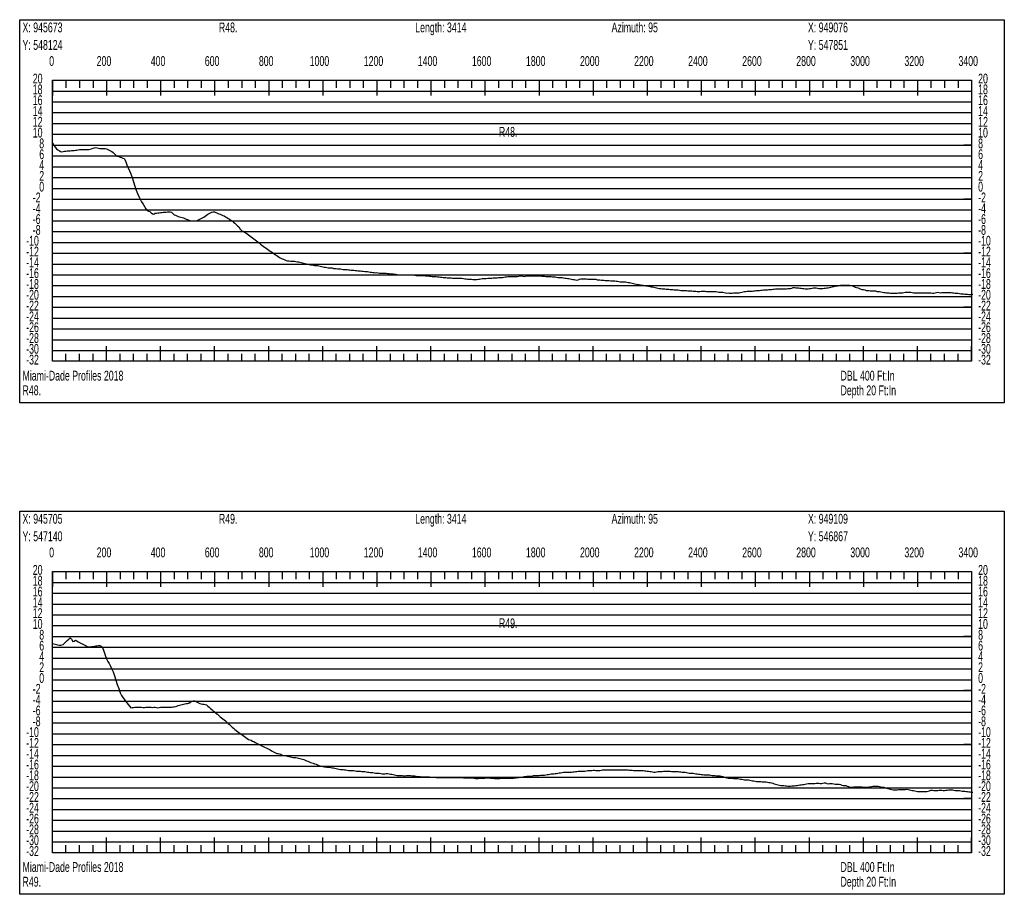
# Model space of a CAD drawing. Header units: feet. Extents: x 1 to 30, y -268 to -1.
# Tile 53 of 94: x 1 to 10, y -118 to -110. Entities that reach past the tile are written whole.
import ezdxf

# ---------------------------------------------------------------- set-up
doc = ezdxf.new("R2010")
doc.units = ezdxf.units.FT
doc.header["$MEASUREMENT"] = 0
doc.layers.add('LABELS', color=7, linetype='Continuous')
doc.layers.add('XSECTION', color=7, linetype='Continuous')

msp = doc.modelspace()

# ---------------------------------------------------------------- linework, layer by layer
at = {"layer": 'XSECTION', "color": 0, "linetype": 'Continuous'}
for points in [[(1, -110.08), (10.106, -110.08), (10.106, -113.625), (1, -113.625), (1, -110.08)], [(1.303, -110.64), (9.803, -110.64), (9.803, -113.24), (1.303, -113.24), (1.303, -110.64)], [(1.303, -110.64), (1.303, -110.781)], [(1.303, -110.64), (1.303, -110.781)], [(1.303, -110.64), (1.303, -110.71)], [(1.303, -110.64), (1.303, -110.71)], [(1.428, -110.64), (1.428, -110.71)], [(1.553, -110.64), (1.553, -110.71)], [(1.678, -110.64), (1.678, -110.71)], [(1.803, -110.64), (1.803, -110.781)], [(1.803, -110.64), (1.803, -110.71)], [(1.928, -110.64), (1.928, -110.71)], [(2.053, -110.64), (2.053, -110.71)], [(2.178, -110.64), (2.178, -110.71)], [(2.303, -110.64), (2.303, -110.781)], [(2.303, -110.64), (2.303, -110.71)], [(2.428, -110.64), (2.428, -110.71)], [(2.553, -110.64), (2.553, -110.71)], [(2.678, -110.64), (2.678, -110.71)], [(2.803, -110.64), (2.803, -110.781)], [(2.803, -110.64), (2.803, -110.71)], [(2.928, -110.64), (2.928, -110.71)], [(3.053, -110.64), (3.053, -110.71)], [(3.178, -110.64), (3.178, -110.71)], [(3.303, -110.64), (3.303, -110.781)], [(3.303, -110.64), (3.303, -110.71)], [(3.428, -110.64), (3.428, -110.71)], [(3.553, -110.64), (3.553, -110.71)], [(3.678, -110.64), (3.678, -110.71)], [(3.803, -110.64), (3.803, -110.781)], [(3.803, -110.64), (3.803, -110.71)], [(3.928, -110.64), (3.928, -110.71)], [(4.053, -110.64), (4.053, -110.71)], [(4.178, -110.64), (4.178, -110.71)], [(4.303, -110.64), (4.303, -110.781)], [(4.303, -110.64), (4.303, -110.71)], [(4.428, -110.64), (4.428, -110.71)], [(4.553, -110.64), (4.553, -110.71)], [(4.678, -110.64), (4.678, -110.71)], [(4.803, -110.64), (4.803, -110.781)], [(4.803, -110.64), (4.803, -110.71)], [(4.928, -110.64), (4.928, -110.71)], [(5.053, -110.64), (5.053, -110.71)], [(5.178, -110.64), (5.178, -110.71)], [(5.303, -110.64), (5.303, -110.781)], [(5.303, -110.64), (5.303, -110.71)], [(5.428, -110.64), (5.428, -110.71)], [(5.553, -110.64), (5.553, -110.71)], [(5.678, -110.64), (5.678, -110.71)], [(5.803, -110.64), (5.803, -110.781)], [(5.803, -110.64), (5.803, -110.71)], [(5.928, -110.64), (5.928, -110.71)], [(6.053, -110.64), (6.053, -110.71)], [(6.178, -110.64), (6.178, -110.71)], [(6.303, -110.64), (6.303, -110.781)], [(6.303, -110.64), (6.303, -110.71)], [(6.428, -110.64), (6.428, -110.71)], [(6.553, -110.64), (6.553, -110.71)], [(6.678, -110.64), (6.678, -110.71)], [(6.803, -110.64), (6.803, -110.781)], [(6.803, -110.64), (6.803, -110.71)], [(6.928, -110.64), (6.928, -110.71)], [(7.053, -110.64), (7.053, -110.71)], [(7.178, -110.64), (7.178, -110.71)], [(7.303, -110.64), (7.303, -110.781)], [(7.303, -110.64), (7.303, -110.71)], [(7.428, -110.64), (7.428, -110.71)], [(7.553, -110.64), (7.553, -110.71)], [(7.678, -110.64), (7.678, -110.71)], [(7.803, -110.64), (7.803, -110.781)], [(7.803, -110.64), (7.803, -110.71)], [(7.928, -110.64), (7.928, -110.71)], [(8.053, -110.64), (8.053, -110.71)], [(8.178, -110.64), (8.178, -110.71)], [(8.303, -110.64), (8.303, -110.781)], [(8.303, -110.64), (8.303, -110.71)], [(8.428, -110.64), (8.428, -110.71)], [(8.553, -110.64), (8.553, -110.71)], [(8.678, -110.64), (8.678, -110.71)], [(8.803, -110.64), (8.803, -110.781)], [(8.803, -110.64), (8.803, -110.71)], [(8.928, -110.64), (8.928, -110.71)], [(9.053, -110.64), (9.053, -110.71)], [(9.178, -110.64), (9.178, -110.71)], [(9.303, -110.64), (9.303, -110.781)], [(9.303, -110.64), (9.303, -110.71)], [(9.428, -110.64), (9.428, -110.71)], [(9.553, -110.64), (9.553, -110.71)], [(9.678, -110.64), (9.678, -110.71)], [(9.803, -110.64), (9.803, -110.781)], [(9.803, -110.64), (9.803, -110.71)], [(1.303, -111.24), (1.373, -111.24)], [(9.803, -111.24), (9.733, -111.24)], [(1.303, -111.74), (1.373, -111.74)], [(9.803, -111.74), (9.733, -111.74)], [(1.303, -112.24), (1.373, -112.24)], [(9.803, -112.24), (9.733, -112.24)], [(1.303, -112.74), (1.373, -112.74)], [(9.803, -112.74), (9.733, -112.74)], [(1.303, -113.24), (1.303, -113.099)], [(1.303, -113.24), (1.303, -113.099)], [(1.303, -113.24), (1.303, -113.17)], [(1.303, -113.24), (1.303, -113.17)], [(1.428, -113.24), (1.428, -113.17)], [(1.553, -113.24), (1.553, -113.17)], [(1.678, -113.24), (1.678, -113.17)], [(1.803, -113.24), (1.803, -113.099)], [(1.803, -113.24), (1.803, -113.17)], [(1.928, -113.24), (1.928, -113.17)], [(2.053, -113.24), (2.053, -113.17)], [(2.178, -113.24), (2.178, -113.17)], [(2.303, -113.24), (2.303, -113.099)], [(2.303, -113.24), (2.303, -113.17)], [(2.428, -113.24), (2.428, -113.17)], [(2.553, -113.24), (2.553, -113.17)], [(2.678, -113.24), (2.678, -113.17)], [(2.803, -113.24), (2.803, -113.099)], [(2.803, -113.24), (2.803, -113.17)], [(2.928, -113.24), (2.928, -113.17)], [(3.053, -113.24), (3.053, -113.17)], [(3.178, -113.24), (3.178, -113.17)], [(3.303, -113.24), (3.303, -113.099)], [(3.303, -113.24), (3.303, -113.17)], [(3.428, -113.24), (3.428, -113.17)], [(3.553, -113.24), (3.553, -113.17)], [(3.678, -113.24), (3.678, -113.17)], [(3.803, -113.24), (3.803, -113.099)], [(3.803, -113.24), (3.803, -113.17)], [(3.928, -113.24), (3.928, -113.17)], [(4.053, -113.24), (4.053, -113.17)], [(4.178, -113.24), (4.178, -113.17)], [(4.303, -113.24), (4.303, -113.099)], [(4.303, -113.24), (4.303, -113.17)], [(4.428, -113.24), (4.428, -113.17)], [(4.553, -113.24), (4.553, -113.17)], [(4.678, -113.24), (4.678, -113.17)], [(4.803, -113.24), (4.803, -113.099)], [(4.803, -113.24), (4.803, -113.17)], [(4.928, -113.24), (4.928, -113.17)], [(5.053, -113.24), (5.053, -113.17)], [(5.178, -113.24), (5.178, -113.17)], [(5.303, -113.24), (5.303, -113.099)], [(5.303, -113.24), (5.303, -113.17)], [(5.428, -113.24), (5.428, -113.17)], [(5.553, -113.24), (5.553, -113.17)], [(5.678, -113.24), (5.678, -113.17)], [(5.803, -113.24), (5.803, -113.099)], [(5.803, -113.24), (5.803, -113.17)], [(5.928, -113.24), (5.928, -113.17)], [(6.053, -113.24), (6.053, -113.17)], [(6.178, -113.24), (6.178, -113.17)], [(6.303, -113.24), (6.303, -113.099)], [(6.303, -113.24), (6.303, -113.17)], [(6.428, -113.24), (6.428, -113.17)], [(6.553, -113.24), (6.553, -113.17)], [(6.678, -113.24), (6.678, -113.17)], [(6.803, -113.24), (6.803, -113.099)], [(6.803, -113.24), (6.803, -113.17)], [(6.928, -113.24), (6.928, -113.17)], [(7.053, -113.24), (7.053, -113.17)], [(7.178, -113.24), (7.178, -113.17)], [(7.303, -113.24), (7.303, -113.099)], [(7.303, -113.24), (7.303, -113.17)], [(7.428, -113.24), (7.428, -113.17)], [(7.553, -113.24), (7.553, -113.17)], [(7.678, -113.24), (7.678, -113.17)], [(7.803, -113.24), (7.803, -113.099)], [(7.803, -113.24), (7.803, -113.17)], [(7.928, -113.24), (7.928, -113.17)], [(8.053, -113.24), (8.053, -113.17)], [(8.178, -113.24), (8.178, -113.17)], [(8.303, -113.24), (8.303, -113.099)], [(8.303, -113.24), (8.303, -113.17)], [(8.428, -113.24), (8.428, -113.17)], [(8.553, -113.24), (8.553, -113.17)], [(8.678, -113.24), (8.678, -113.17)], [(8.803, -113.24), (8.803, -113.099)], [(8.803, -113.24), (8.803, -113.17)], [(8.928, -113.24), (8.928, -113.17)], [(9.053, -113.24), (9.053, -113.17)], [(9.178, -113.24), (9.178, -113.17)], [(9.303, -113.24), (9.303, -113.099)], [(9.303, -113.24), (9.303, -113.17)], [(9.428, -113.24), (9.428, -113.17)], [(9.553, -113.24), (9.553, -113.17)], [(9.678, -113.24), (9.678, -113.17)], [(9.803, -113.24), (9.803, -113.099)], [(9.803, -113.24), (9.803, -113.17)], [(1, -114.625), (10.106, -114.625), (10.106, -118.17), (1, -118.17), (1, -114.625)], [(1.303, -115.185), (9.803, -115.185), (9.803, -117.785), (1.303, -117.785), (1.303, -115.185)], [(1.303, -115.185), (1.303, -115.326)], [(1.303, -115.185), (1.303, -115.326)], [(1.303, -115.185), (1.303, -115.255)], [(1.303, -115.185), (1.303, -115.255)], [(1.428, -115.185), (1.428, -115.255)], [(1.553, -115.185), (1.553, -115.255)], [(1.678, -115.185), (1.678, -115.255)], [(1.803, -115.185), (1.803, -115.326)], [(1.803, -115.185), (1.803, -115.255)], [(1.928, -115.185), (1.928, -115.255)], [(2.053, -115.185), (2.053, -115.255)], [(2.178, -115.185), (2.178, -115.255)], [(2.303, -115.185), (2.303, -115.326)], [(2.303, -115.185), (2.303, -115.255)], [(2.428, -115.185), (2.428, -115.255)], [(2.553, -115.185), (2.553, -115.255)], [(2.678, -115.185), (2.678, -115.255)], [(2.803, -115.185), (2.803, -115.326)], [(2.803, -115.185), (2.803, -115.255)], [(2.928, -115.185), (2.928, -115.255)], [(3.053, -115.185), (3.053, -115.255)], [(3.178, -115.185), (3.178, -115.255)], [(3.303, -115.185), (3.303, -115.326)], [(3.303, -115.185), (3.303, -115.255)], [(3.428, -115.185), (3.428, -115.255)], [(3.553, -115.185), (3.553, -115.255)], [(3.678, -115.185), (3.678, -115.255)], [(3.803, -115.185), (3.803, -115.326)], [(3.803, -115.185), (3.803, -115.255)], [(3.928, -115.185), (3.928, -115.255)], [(4.053, -115.185), (4.053, -115.255)], [(4.178, -115.185), (4.178, -115.255)], [(4.303, -115.185), (4.303, -115.326)], [(4.303, -115.185), (4.303, -115.255)], [(4.428, -115.185), (4.428, -115.255)], [(4.553, -115.185), (4.553, -115.255)], [(4.678, -115.185), (4.678, -115.255)], [(4.803, -115.185), (4.803, -115.326)], [(4.803, -115.185), (4.803, -115.255)], [(4.928, -115.185), (4.928, -115.255)], [(5.053, -115.185), (5.053, -115.255)], [(5.178, -115.185), (5.178, -115.255)], [(5.303, -115.185), (5.303, -115.326)], [(5.303, -115.185), (5.303, -115.255)], [(5.428, -115.185), (5.428, -115.255)], [(5.553, -115.185), (5.553, -115.255)], [(5.678, -115.185), (5.678, -115.255)], [(5.803, -115.185), (5.803, -115.326)], [(5.803, -115.185), (5.803, -115.255)], [(5.928, -115.185), (5.928, -115.255)], [(6.053, -115.185), (6.053, -115.255)], [(6.178, -115.185), (6.178, -115.255)], [(6.303, -115.185), (6.303, -115.326)], [(6.303, -115.185), (6.303, -115.255)], [(6.428, -115.185), (6.428, -115.255)], [(6.553, -115.185), (6.553, -115.255)], [(6.678, -115.185), (6.678, -115.255)], [(6.803, -115.185), (6.803, -115.326)], [(6.803, -115.185), (6.803, -115.255)], [(6.928, -115.185), (6.928, -115.255)], [(7.053, -115.185), (7.053, -115.255)], [(7.178, -115.185), (7.178, -115.255)], [(7.303, -115.185), (7.303, -115.326)], [(7.303, -115.185), (7.303, -115.255)], [(7.428, -115.185), (7.428, -115.255)], [(7.553, -115.185), (7.553, -115.255)], [(7.678, -115.185), (7.678, -115.255)], [(7.803, -115.185), (7.803, -115.326)], [(7.803, -115.185), (7.803, -115.255)], [(7.928, -115.185), (7.928, -115.255)], [(8.053, -115.185), (8.053, -115.255)], [(8.178, -115.185), (8.178, -115.255)], [(8.303, -115.185), (8.303, -115.326)], [(8.303, -115.185), (8.303, -115.255)], [(8.428, -115.185), (8.428, -115.255)], [(8.553, -115.185), (8.553, -115.255)], [(8.678, -115.185), (8.678, -115.255)], [(8.803, -115.185), (8.803, -115.326)], [(8.803, -115.185), (8.803, -115.255)], [(8.928, -115.185), (8.928, -115.255)], [(9.053, -115.185), (9.053, -115.255)], [(9.178, -115.185), (9.178, -115.255)], [(9.303, -115.185), (9.303, -115.326)], [(9.303, -115.185), (9.303, -115.255)], [(9.428, -115.185), (9.428, -115.255)], [(9.553, -115.185), (9.553, -115.255)], [(9.678, -115.185), (9.678, -115.255)], [(9.803, -115.185), (9.803, -115.326)], [(9.803, -115.185), (9.803, -115.255)], [(1.303, -115.785), (1.373, -115.785)], [(9.803, -115.785), (9.733, -115.785)], [(1.303, -116.285), (1.373, -116.285)], [(9.803, -116.285), (9.733, -116.285)], [(1.303, -116.785), (1.373, -116.785)], [(9.803, -116.785), (9.733, -116.785)], [(1.303, -117.285), (1.373, -117.285)], [(9.803, -117.285), (9.733, -117.285)], [(1.303, -117.785), (1.303, -117.644)], [(1.303, -117.785), (1.303, -117.644)], [(1.803, -117.785), (1.803, -117.644)], [(2.303, -117.785), (2.303, -117.644)], [(2.803, -117.785), (2.803, -117.644)], [(3.303, -117.785), (3.303, -117.644)], [(3.803, -117.785), (3.803, -117.644)], [(4.303, -117.785), (4.303, -117.644)], [(4.803, -117.785), (4.803, -117.644)], [(5.303, -117.785), (5.303, -117.644)], [(5.803, -117.785), (5.803, -117.644)], [(6.303, -117.785), (6.303, -117.644)], [(6.803, -117.785), (6.803, -117.644)], [(7.303, -117.785), (7.303, -117.644)], [(7.803, -117.785), (7.803, -117.644)], [(8.303, -117.785), (8.303, -117.644)], [(8.803, -117.785), (8.803, -117.644)], [(9.303, -117.785), (9.303, -117.644)], [(9.803, -117.785), (9.803, -117.644)], [(1.303, -117.785), (1.303, -117.715)], [(1.303, -117.785), (1.303, -117.715)], [(1.428, -117.785), (1.428, -117.715)], [(1.553, -117.785), (1.553, -117.715)], [(1.678, -117.785), (1.678, -117.715)], [(1.803, -117.785), (1.803, -117.715)], [(1.928, -117.785), (1.928, -117.715)], [(2.053, -117.785), (2.053, -117.715)], [(2.178, -117.785), (2.178, -117.715)], [(2.303, -117.785), (2.303, -117.715)], [(2.428, -117.785), (2.428, -117.715)], [(2.553, -117.785), (2.553, -117.715)], [(2.678, -117.785), (2.678, -117.715)], [(2.803, -117.785), (2.803, -117.715)], [(2.928, -117.785), (2.928, -117.715)], [(3.053, -117.785), (3.053, -117.715)], [(3.178, -117.785), (3.178, -117.715)], [(3.303, -117.785), (3.303, -117.715)], [(3.428, -117.785), (3.428, -117.715)], [(3.553, -117.785), (3.553, -117.715)], [(3.678, -117.785), (3.678, -117.715)], [(3.803, -117.785), (3.803, -117.715)], [(3.928, -117.785), (3.928, -117.715)], [(4.053, -117.785), (4.053, -117.715)], [(4.178, -117.785), (4.178, -117.715)], [(4.303, -117.785), (4.303, -117.715)], [(4.428, -117.785), (4.428, -117.715)], [(4.553, -117.785), (4.553, -117.715)], [(4.678, -117.785), (4.678, -117.715)], [(4.803, -117.785), (4.803, -117.715)], [(4.928, -117.785), (4.928, -117.715)], [(5.053, -117.785), (5.053, -117.715)], [(5.178, -117.785), (5.178, -117.715)], [(5.303, -117.785), (5.303, -117.715)], [(5.428, -117.785), (5.428, -117.715)], [(5.553, -117.785), (5.553, -117.715)], [(5.678, -117.785), (5.678, -117.715)], [(5.803, -117.785), (5.803, -117.715)], [(5.928, -117.785), (5.928, -117.715)], [(6.053, -117.785), (6.053, -117.715)], [(6.178, -117.785), (6.178, -117.715)], [(6.303, -117.785), (6.303, -117.715)], [(6.428, -117.785), (6.428, -117.715)], [(6.553, -117.785), (6.553, -117.715)], [(6.678, -117.785), (6.678, -117.715)], [(6.803, -117.785), (6.803, -117.715)], [(6.928, -117.785), (6.928, -117.715)], [(7.053, -117.785), (7.053, -117.715)], [(7.178, -117.785), (7.178, -117.715)], [(7.303, -117.785), (7.303, -117.715)], [(7.428, -117.785), (7.428, -117.715)], [(7.553, -117.785), (7.553, -117.715)], [(7.678, -117.785), (7.678, -117.715)], [(7.803, -117.785), (7.803, -117.715)], [(7.928, -117.785), (7.928, -117.715)], [(8.053, -117.785), (8.053, -117.715)], [(8.178, -117.785), (8.178, -117.715)], [(8.303, -117.785), (8.303, -117.715)], [(8.428, -117.785), (8.428, -117.715)], [(8.553, -117.785), (8.553, -117.715)], [(8.678, -117.785), (8.678, -117.715)], [(8.803, -117.785), (8.803, -117.715)], [(8.928, -117.785), (8.928, -117.715)], [(9.053, -117.785), (9.053, -117.715)], [(9.178, -117.785), (9.178, -117.715)], [(9.303, -117.785), (9.303, -117.715)], [(9.428, -117.785), (9.428, -117.715)], [(9.553, -117.785), (9.553, -117.715)], [(9.678, -117.785), (9.678, -117.715)], [(9.803, -117.785), (9.803, -117.715)]]:
    msp.add_lwpolyline(points, dxfattribs=at)
at = {"layer": 'XSECTION', "color": 0}
for points in [[(1.303, -110.74), (9.803, -110.74)], [(1.303, -110.84), (9.803, -110.84)], [(1.303, -110.94), (9.803, -110.94)], [(1.303, -111.04), (9.803, -111.04)], [(1.303, -111.14), (9.803, -111.14)], [(1.303, -111.24), (9.803, -111.24)], [(1.303, -111.34), (9.803, -111.34)], [(1.303, -111.44), (9.803, -111.44)], [(1.303, -111.54), (9.803, -111.54)], [(1.303, -111.64), (9.803, -111.64)], [(1.303, -111.74), (9.803, -111.74)], [(1.303, -111.84), (9.803, -111.84)], [(1.303, -111.94), (9.803, -111.94)], [(1.303, -112.04), (9.803, -112.04)], [(1.303, -112.14), (9.803, -112.14)], [(1.303, -112.24), (9.803, -112.24)], [(1.303, -112.34), (9.803, -112.34)], [(1.303, -112.44), (9.803, -112.44)], [(1.303, -112.54), (9.803, -112.54)], [(1.303, -112.64), (9.803, -112.64)], [(1.303, -112.74), (9.803, -112.74)], [(1.303, -112.84), (9.803, -112.84)], [(1.303, -112.94), (9.803, -112.94)], [(1.303, -113.04), (9.803, -113.04)], [(1.303, -113.14), (9.803, -113.14)], [(1.303, -115.285), (9.803, -115.285)], [(1.303, -115.385), (9.803, -115.385)], [(1.303, -115.485), (9.803, -115.485)], [(1.303, -115.585), (9.803, -115.585)], [(1.303, -115.685), (9.803, -115.685)], [(1.303, -115.785), (9.803, -115.785)], [(1.303, -115.885), (9.803, -115.885)], [(1.303, -115.985), (9.803, -115.985)], [(1.303, -116.085), (9.803, -116.085)], [(1.303, -116.185), (9.803, -116.185)], [(1.303, -116.285), (9.803, -116.285)], [(1.303, -116.385), (9.803, -116.385)], [(1.303, -116.485), (9.803, -116.485)], [(1.303, -116.585), (9.803, -116.585)], [(1.303, -116.685), (9.803, -116.685)], [(1.303, -116.785), (9.803, -116.785)], [(1.303, -116.885), (9.803, -116.885)], [(1.303, -116.985), (9.803, -116.985)], [(1.303, -117.085), (9.803, -117.085)], [(1.303, -117.185), (9.803, -117.185)], [(1.303, -117.285), (9.803, -117.285)], [(1.303, -117.385), (9.803, -117.385)], [(1.303, -117.485), (9.803, -117.485)], [(1.303, -117.585), (9.803, -117.585)], [(1.303, -117.685), (9.803, -117.685)]]:
    msp.add_lwpolyline(points, dxfattribs=at)
at = {"layer": 'XSECTION', "color": 5, "linetype": 'Continuous'}
for points in [[(1.303, -111.22), (1.3155, -111.2405), (1.328, -111.259), (1.3405, -111.2745), (1.353, -111.283), (1.3655, -111.2915), (1.378, -111.3005), (1.3905, -111.301), (1.403, -111.2995), (1.4155, -111.2975), (1.428, -111.296), (1.4405, -111.294), (1.453, -111.2925), (1.4655, -111.2925), (1.478, -111.2915), (1.4905, -111.2905), (1.503, -111.289), (1.5155, -111.288), (1.528, -111.2865), (1.5405, -111.284), (1.553, -111.281), (1.5655, -111.281), (1.578, -111.281), (1.5905, -111.2805), (1.603, -111.2805), (1.6155, -111.28), (1.628, -111.28), (1.6405, -111.28), (1.653, -111.279), (1.6655, -111.274), (1.678, -111.2695), (1.6905, -111.266), (1.703, -111.2635), (1.7155, -111.2665), (1.728, -111.2695), (1.7405, -111.272), (1.753, -111.2715), (1.7655, -111.2705), (1.778, -111.27), (1.7905, -111.2705), (1.803, -111.275), (1.8155, -111.281), (1.828, -111.287), (1.8405, -111.2935), (1.853, -111.2995), (1.8655, -111.3095), (1.878, -111.3215), (1.8905, -111.333), (1.903, -111.3415), (1.9155, -111.346), (1.928, -111.3525), (1.9405, -111.356), (1.953, -111.3595), (1.9655, -111.3625), (1.978, -111.385), (1.9905, -111.422), (2.003, -111.45), (2.0155, -111.478), (2.028, -111.506), (2.0405, -111.541), (2.053, -111.5795), (2.0655, -111.6185), (2.078, -111.6565), (2.0905, -111.688), (2.103, -111.7165), (2.1155, -111.7415), (2.128, -111.7635), (2.1405, -111.7855), (2.153, -111.8075), (2.1655, -111.8295), (2.178, -111.846), (2.1905, -111.8505), (2.203, -111.855), (2.2155, -111.8655), (2.228, -111.8755), (2.2405, -111.8775), (2.253, -111.8705), (2.2655, -111.8685), (2.278, -111.8665), (2.2905, -111.865), (2.303, -111.864), (2.3155, -111.8625), (2.328, -111.8615), (2.3405, -111.8605), (2.353, -111.8595), (2.3655, -111.8585), (2.378, -111.8575), (2.3905, -111.8565), (2.403, -111.8605), (2.4155, -111.872), (2.428, -111.8835), (2.4405, -111.888), (2.453, -111.8935), (2.4655, -111.899), (2.478, -111.9045), (2.4905, -111.907), (2.503, -111.9095), (2.5155, -111.9135), (2.528, -111.92), (2.5405, -111.925), (2.553, -111.9295), (2.5655, -111.933), (2.578, -111.9365), (2.5905, -111.939), (2.603, -111.939), (2.6155, -111.939), (2.628, -111.939), (2.6405, -111.936), (2.653, -111.932), (2.6655, -111.926), (2.678, -111.92), (2.6905, -111.914), (2.703, -111.907), (2.7155, -111.898), (2.728, -111.8885), (2.7405, -111.879), (2.753, -111.8725), (2.7655, -111.8655), (2.778, -111.861), (2.7905, -111.857), (2.803, -111.8585), (2.8155, -111.864), (2.828, -111.869), (2.8405, -111.8745), (2.853, -111.8795), (2.8655, -111.8845), (2.878, -111.89), (2.8905, -111.895), (2.903, -111.903), (2.9155, -111.911), (2.928, -111.9185), (2.9405, -111.9265), (2.953, -111.9345), (2.9655, -111.9415), (2.978, -111.9525), (2.9905, -111.9635), (3.003, -111.975), (3.0155, -111.986), (3.028, -111.9975), (3.0405, -112.0175), (3.053, -112.0315), (3.0655, -112.0375), (3.078, -112.0455), (3.0905, -112.053), (3.103, -112.0605), (3.1155, -112.0695), (3.128, -112.079), (3.1405, -112.088), (3.153, -112.0975), (3.1655, -112.1065), (3.178, -112.116), (3.1905, -112.1255), (3.203, -112.1345), (3.2155, -112.144), (3.228, -112.155), (3.2405, -112.1655), (3.253, -112.176), (3.2655, -112.1845), (3.278, -112.192), (3.2905, -112.2015), (3.303, -112.2115), (3.3155, -112.2215), (3.328, -112.2285), (3.3405, -112.2365), (3.353, -112.245), (3.3655, -112.2535), (3.378, -112.2625), (3.3905, -112.271), (3.403, -112.28), (3.4155, -112.2865), (3.428, -112.292), (3.4405, -112.2965), (3.453, -112.3015), (3.4655, -112.306), (3.478, -112.3095), (3.4905, -112.3095), (3.503, -112.3125), (3.5155, -112.315), (3.528, -112.315), (3.5405, -112.315), (3.553, -112.317), (3.5655, -112.32), (3.578, -112.3205), (3.5905, -112.322), (3.603, -112.3255), (3.6155, -112.329), (3.628, -112.3325), (3.6405, -112.336), (3.653, -112.3395), (3.6655, -112.3425), (3.678, -112.3455), (3.6905, -112.3475), (3.703, -112.349), (3.7155, -112.351), (3.728, -112.353), (3.7405, -112.3545), (3.753, -112.355), (3.7655, -112.356), (3.778, -112.359), (3.7905, -112.3625), (3.803, -112.366), (3.8155, -112.3695), (3.828, -112.37), (3.8405, -112.372), (3.853, -112.375), (3.8655, -112.375), (3.878, -112.375), (3.8905, -112.376), (3.903, -112.38), (3.9155, -112.38), (3.928, -112.382), (3.9405, -112.385), (3.953, -112.385), (3.9655, -112.385), (3.978, -112.3865), (3.9905, -112.39), (4.003, -112.3905), (4.0155, -112.3915), (4.028, -112.392), (4.0405, -112.3935), (4.053, -112.3935), (4.0655, -112.3955), (4.078, -112.397), (4.0905, -112.398), (4.103, -112.3995), (4.1155, -112.4005), (4.128, -112.402), (4.1405, -112.403), (4.153, -112.4045), (4.1655, -112.4055), (4.178, -112.4065), (4.1905, -112.408), (4.203, -112.409), (4.2155, -112.4105), (4.228, -112.412), (4.2405, -112.414), (4.253, -112.4155), (4.2655, -112.4175), (4.278, -112.419), (4.2905, -112.42), (4.303, -112.4195), (4.3155, -112.4215), (4.328, -112.4235), (4.3405, -112.425), (4.353, -112.425), (4.3655, -112.4245), (4.378, -112.425), (4.3905, -112.426), (4.403, -112.4275), (4.4155, -112.4285), (4.428, -112.4295), (4.4405, -112.431), (4.453, -112.432), (4.4655, -112.433), (4.478, -112.4345), (4.4905, -112.4375), (4.503, -112.44), (4.5155, -112.44), (4.528, -112.44), (4.5405, -112.44), (4.553, -112.44), (4.5655, -112.44), (4.578, -112.44), (4.5905, -112.44), (4.603, -112.44), (4.6155, -112.44), (4.628, -112.44), (4.6405, -112.44), (4.653, -112.442), (4.6655, -112.445), (4.678, -112.445), (4.6905, -112.445), (4.703, -112.445), (4.7155, -112.445), (4.728, -112.445), (4.7405, -112.446), (4.753, -112.449), (4.7655, -112.45), (4.778, -112.45), (4.7905, -112.452), (4.803, -112.4535), (4.8155, -112.455), (4.828, -112.455), (4.8405, -112.455), (4.853, -112.456), (4.8655, -112.459), (4.878, -112.46), (4.8905, -112.4605), (4.903, -112.462), (4.9155, -112.464), (4.928, -112.4655), (4.9405, -112.466), (4.953, -112.4665), (4.9655, -112.4675), (4.978, -112.468), (4.9905, -112.469), (5.003, -112.4695), (5.0155, -112.47), (5.028, -112.47), (5.0405, -112.47), (5.053, -112.47), (5.0655, -112.47), (5.078, -112.47), (5.0905, -112.472), (5.103, -112.474), (5.1155, -112.476), (5.128, -112.478), (5.1405, -112.4795), (5.153, -112.4795), (5.1655, -112.4795), (5.178, -112.4815), (5.1905, -112.484), (5.203, -112.484), (5.2155, -112.484), (5.228, -112.4835), (5.2405, -112.48), (5.253, -112.479), (5.2655, -112.478), (5.278, -112.474), (5.2905, -112.474), (5.303, -112.4735), (5.3155, -112.473), (5.328, -112.472), (5.3405, -112.471), (5.353, -112.47), (5.3655, -112.4695), (5.378, -112.469), (5.3905, -112.469), (5.403, -112.468), (5.4155, -112.467), (5.428, -112.466), (5.4405, -112.465), (5.453, -112.465), (5.4655, -112.464), (5.478, -112.4605), (5.4905, -112.46), (5.503, -112.459), (5.5155, -112.456), (5.528, -112.455), (5.5405, -112.455), (5.553, -112.455), (5.5655, -112.455), (5.578, -112.455), (5.5905, -112.455), (5.603, -112.455), (5.6155, -112.453), (5.628, -112.45), (5.6405, -112.45), (5.653, -112.452), (5.6655, -112.4545), (5.678, -112.451), (5.6905, -112.45), (5.703, -112.45), (5.7155, -112.45), (5.728, -112.45), (5.7405, -112.45), (5.753, -112.45), (5.7655, -112.45), (5.778, -112.4505), (5.7905, -112.4505), (5.803, -112.4505), (5.8155, -112.4505), (5.828, -112.4515), (5.8405, -112.4525), (5.853, -112.453), (5.8655, -112.454), (5.878, -112.455), (5.8905, -112.4555), (5.903, -112.455), (5.9155, -112.4565), (5.928, -112.4575), (5.9405, -112.4585), (5.953, -112.4595), (5.9655, -112.463), (5.978, -112.465), (5.9905, -112.465), (6.003, -112.4655), (6.0155, -112.4655), (6.028, -112.467), (6.0405, -112.4705), (6.053, -112.4705), (6.0655, -112.4725), (6.078, -112.475), (6.0905, -112.4775), (6.103, -112.48), (6.1155, -112.4825), (6.128, -112.4845), (6.1405, -112.487), (6.153, -112.4895), (6.1655, -112.4865), (6.178, -112.48), (6.1905, -112.4765), (6.203, -112.476), (6.2155, -112.476), (6.228, -112.4755), (6.2405, -112.478), (6.253, -112.4805), (6.2655, -112.4805), (6.278, -112.4805), (6.2905, -112.4805), (6.303, -112.4805), (6.3155, -112.48), (6.328, -112.4815), (6.3405, -112.485), (6.353, -112.485), (6.3655, -112.4875), (6.378, -112.49), (6.3905, -112.49), (6.403, -112.4905), (6.4155, -112.4915), (6.428, -112.492), (6.4405, -112.493), (6.453, -112.4935), (6.4655, -112.494), (6.478, -112.495), (6.4905, -112.495), (6.503, -112.4965), (6.5155, -112.5), (6.528, -112.5), (6.5405, -112.5025), (6.553, -112.505), (6.5655, -112.505), (6.578, -112.505), (6.5905, -112.505), (6.603, -112.5055), (6.6155, -112.509), (6.628, -112.5105), (6.6405, -112.511), (6.653, -112.5145), (6.6655, -112.518), (6.678, -112.521), (6.6905, -112.5235), (6.703, -112.5255), (6.7155, -112.528), (6.728, -112.53), (6.7405, -112.532), (6.753, -112.5345), (6.7655, -112.5365), (6.778, -112.539), (6.7905, -112.541), (6.803, -112.543), (6.8155, -112.5455), (6.828, -112.549), (6.8405, -112.55), (6.853, -112.551), (6.8655, -112.554), (6.878, -112.5575), (6.8905, -112.5605), (6.903, -112.564), (6.9155, -112.565), (6.928, -112.566), (6.9405, -112.5695), (6.953, -112.57), (6.9655, -112.5705), (6.978, -112.5715), (6.9905, -112.5725), (7.003, -112.574), (7.0155, -112.575), (7.028, -112.576), (7.0405, -112.577), (7.053, -112.5785), (7.0655, -112.5795), (7.078, -112.5795), (7.0905, -112.5795), (7.103, -112.5815), (7.1155, -112.5845), (7.128, -112.5845), (7.1405, -112.5845), (7.153, -112.585), (7.1655, -112.586), (7.178, -112.587), (7.1905, -112.588), (7.203, -112.5885), (7.2155, -112.5895), (7.228, -112.5905), (7.2405, -112.5915), (7.253, -112.5925), (7.2655, -112.5935), (7.278, -112.5945), (7.2905, -112.593), (7.303, -112.5925), (7.3155, -112.5925), (7.328, -112.5925), (7.3405, -112.5925), (7.353, -112.593), (7.3655, -112.593), (7.378, -112.5935), (7.3905, -112.594), (7.403, -112.594), (7.4155, -112.5945), (7.428, -112.5945), (7.4405, -112.5945), (7.453, -112.5975), (7.4655, -112.5995), (7.478, -112.5995), (7.4905, -112.5995), (7.503, -112.6005), (7.5155, -112.6035), (7.528, -112.607), (7.5405, -112.609), (7.553, -112.605), (7.5655, -112.6085), (7.578, -112.61), (7.5905, -112.6095), (7.603, -112.6065), (7.6155, -112.605), (7.628, -112.605), (7.6405, -112.605), (7.653, -112.605), (7.6655, -112.604), (7.678, -112.6005), (7.6905, -112.597), (7.703, -112.595), (7.7155, -112.595), (7.728, -112.5925), (7.7405, -112.59), (7.753, -112.59), (7.7655, -112.59), (7.778, -112.59), (7.7905, -112.5895), (7.803, -112.589), (7.8155, -112.586), (7.828, -112.5845), (7.8405, -112.5835), (7.853, -112.5825), (7.8655, -112.5815), (7.878, -112.58), (7.8905, -112.579), (7.903, -112.5785), (7.9155, -112.5775), (7.928, -112.577), (7.9405, -112.576), (7.953, -112.575), (7.9655, -112.573), (7.978, -112.5715), (7.9905, -112.57), (8.003, -112.57), (8.0155, -112.57), (8.028, -112.57), (8.0405, -112.57), (8.053, -112.57), (8.0655, -112.57), (8.078, -112.57), (8.0905, -112.5695), (8.103, -112.5665), (8.1155, -112.565), (8.128, -112.565), (8.1405, -112.562), (8.153, -112.5585), (8.1655, -112.556), (8.178, -112.5595), (8.1905, -112.56), (8.203, -112.5605), (8.2155, -112.562), (8.228, -112.5635), (8.2405, -112.565), (8.253, -112.5665), (8.2655, -112.568), (8.278, -112.5695), (8.2905, -112.5685), (8.303, -112.565), (8.3155, -112.565), (8.328, -112.5625), (8.3405, -112.56), (8.353, -112.56), (8.3655, -112.56), (8.378, -112.562), (8.3905, -112.565), (8.403, -112.565), (8.4155, -112.565), (8.428, -112.565), (8.4405, -112.564), (8.453, -112.563), (8.4655, -112.5615), (8.478, -112.5605), (8.4905, -112.5585), (8.503, -112.5555), (8.5155, -112.5515), (8.528, -112.548), (8.5405, -112.544), (8.553, -112.5405), (8.5655, -112.5405), (8.578, -112.539), (8.5905, -112.536), (8.603, -112.5355), (8.6155, -112.5355), (8.628, -112.5355), (8.6405, -112.5355), (8.653, -112.5355), (8.6655, -112.5355), (8.678, -112.5355), (8.6905, -112.5375), (8.703, -112.541), (8.7155, -112.548), (8.728, -112.553), (8.7405, -112.557), (8.753, -112.5605), (8.7655, -112.567), (8.778, -112.5715), (8.7905, -112.5745), (8.803, -112.5745), (8.8155, -112.5795), (8.828, -112.5845), (8.8405, -112.5845), (8.853, -112.5855), (8.8655, -112.5865), (8.878, -112.588), (8.8905, -112.589), (8.903, -112.587), (8.9155, -112.5865), (8.928, -112.5935), (8.9405, -112.5945), (8.953, -112.5955), (8.9655, -112.598), (8.978, -112.601), (8.9905, -112.602), (9.003, -112.6035), (9.0155, -112.605), (9.028, -112.6065), (9.0405, -112.6075), (9.053, -112.609), (9.0655, -112.61), (9.078, -112.61), (9.0905, -112.61), (9.103, -112.6105), (9.1155, -112.6105), (9.128, -112.608), (9.1405, -112.6055), (9.153, -112.6055), (9.1655, -112.6055), (9.178, -112.6045), (9.1905, -112.601), (9.203, -112.6005), (9.2155, -112.6005), (9.228, -112.6005), (9.2405, -112.6005), (9.253, -112.6025), (9.2655, -112.6055), (9.278, -112.6055), (9.2905, -112.6055), (9.303, -112.6055), (9.3155, -112.6055), (9.328, -112.6055), (9.3405, -112.6055), (9.353, -112.6055), (9.3655, -112.6055), (9.378, -112.6055), (9.3905, -112.6055), (9.403, -112.6065), (9.4155, -112.6075), (9.428, -112.608), (9.4405, -112.609), (9.453, -112.61), (9.4655, -112.608), (9.478, -112.6045), (9.4905, -112.601), (9.503, -112.6025), (9.5155, -112.605), (9.528, -112.604), (9.5405, -112.6035), (9.553, -112.6035), (9.5655, -112.603), (9.578, -112.6025), (9.5905, -112.6025), (9.603, -112.602), (9.6155, -112.603), (9.628, -112.6055), (9.6405, -112.6075), (9.653, -112.61), (9.6655, -112.611), (9.678, -112.611), (9.6905, -112.6125), (9.703, -112.615), (9.7155, -112.615), (9.728, -112.617), (9.7405, -112.6185), (9.753, -112.6185), (9.7655, -112.6185), (9.778, -112.621), (9.7905, -112.621), (9.803, -112.6215), (9.8155, -112.62)], [(1.303, -115.851), (1.3155, -115.8535), (1.328, -115.856), (1.3405, -115.8585), (1.353, -115.861), (1.3655, -115.864), (1.378, -115.864), (1.3905, -115.8625), (1.403, -115.8595), (1.4155, -115.847), (1.428, -115.8345), (1.4405, -115.822), (1.453, -115.8095), (1.4655, -115.797), (1.478, -115.81), (1.4905, -115.8315), (1.503, -115.828), (1.5155, -115.8195), (1.528, -115.8255), (1.5405, -115.8335), (1.553, -115.8395), (1.5655, -115.846), (1.578, -115.8525), (1.5905, -115.859), (1.603, -115.8655), (1.6155, -115.872), (1.628, -115.88), (1.6405, -115.8815), (1.653, -115.88), (1.6655, -115.878), (1.678, -115.8765), (1.6905, -115.8745), (1.703, -115.873), (1.7155, -115.871), (1.728, -115.8695), (1.7405, -115.8675), (1.753, -115.875), (1.7655, -115.8885), (1.778, -115.921), (1.7905, -115.9585), (1.803, -115.992), (1.8155, -116.017), (1.828, -116.0355), (1.8405, -116.06), (1.853, -116.086), (1.8655, -116.112), (1.878, -116.1505), (1.8905, -116.1895), (1.903, -116.2285), (1.9155, -116.267), (1.928, -116.306), (1.9405, -116.332), (1.953, -116.3505), (1.9655, -116.3665), (1.978, -116.3825), (1.9905, -116.398), (2.003, -116.414), (2.0155, -116.43), (2.028, -116.445), (2.0405, -116.443), (2.053, -116.4415), (2.0655, -116.44), (2.078, -116.438), (2.0905, -116.4385), (2.103, -116.438), (2.1155, -116.438), (2.128, -116.4395), (2.1405, -116.4415), (2.153, -116.441), (2.1655, -116.4405), (2.178, -116.44), (2.1905, -116.4395), (2.203, -116.4405), (2.2155, -116.44), (2.228, -116.441), (2.2405, -116.4385), (2.253, -116.4395), (2.2655, -116.4415), (2.278, -116.4445), (2.2905, -116.442), (2.303, -116.44), (2.3155, -116.44), (2.328, -116.4395), (2.3405, -116.4395), (2.353, -116.4395), (2.3655, -116.4395), (2.378, -116.4395), (2.3905, -116.4395), (2.403, -116.439), (2.4155, -116.4365), (2.428, -116.4345), (2.4405, -116.434), (2.453, -116.43), (2.4655, -116.425), (2.478, -116.4215), (2.4905, -116.418), (2.503, -116.4155), (2.5155, -116.4125), (2.528, -116.4095), (2.5405, -116.4065), (2.553, -116.404), (2.5655, -116.4005), (2.578, -116.3915), (2.5905, -116.382), (2.603, -116.3815), (2.6155, -116.3815), (2.628, -116.3865), (2.6405, -116.393), (2.653, -116.3995), (2.6655, -116.406), (2.678, -116.408), (2.6905, -116.41), (2.703, -116.412), (2.7155, -116.4135), (2.728, -116.4175), (2.7405, -116.4285), (2.753, -116.4395), (2.7655, -116.4505), (2.778, -116.461), (2.7905, -116.472), (2.803, -116.483), (2.8155, -116.494), (2.828, -116.505), (2.8405, -116.516), (2.853, -116.527), (2.8655, -116.5375), (2.878, -116.547), (2.8905, -116.5565), (2.903, -116.566), (2.9155, -116.5775), (2.928, -116.589), (2.9405, -116.6), (2.953, -116.6115), (2.9655, -116.623), (2.978, -116.634), (2.9905, -116.645), (3.003, -116.6545), (3.0155, -116.6635), (3.028, -116.673), (3.0405, -116.6825), (3.053, -116.6915), (3.0655, -116.701), (3.078, -116.7105), (3.0905, -116.7195), (3.103, -116.729), (3.1155, -116.738), (3.128, -116.7425), (3.1405, -116.7455), (3.153, -116.752), (3.1655, -116.758), (3.178, -116.7645), (3.1905, -116.771), (3.203, -116.7775), (3.2155, -116.784), (3.228, -116.7905), (3.2405, -116.797), (3.253, -116.803), (3.2655, -116.809), (3.278, -116.8155), (3.2905, -116.822), (3.303, -116.8285), (3.3155, -116.835), (3.328, -116.8415), (3.3405, -116.848), (3.353, -116.854), (3.3655, -116.86), (3.378, -116.866), (3.3905, -116.869), (3.403, -116.872), (3.4155, -116.875), (3.428, -116.8815), (3.4405, -116.8855), (3.453, -116.8855), (3.4655, -116.8885), (3.478, -116.8915), (3.4905, -116.8945), (3.503, -116.8975), (3.5155, -116.9005), (3.528, -116.904), (3.5405, -116.9055), (3.553, -116.9055), (3.5655, -116.9085), (3.578, -116.9115), (3.5905, -116.915), (3.603, -116.918), (3.6155, -116.921), (3.628, -116.9245), (3.6405, -116.93), (3.653, -116.936), (3.6655, -116.9395), (3.678, -116.944), (3.6905, -116.95), (3.703, -116.9535), (3.7155, -116.9575), (3.728, -116.9635), (3.7405, -116.9675), (3.753, -116.971), (3.7655, -116.978), (3.778, -116.9825), (3.7905, -116.9855), (3.803, -116.9885), (3.8155, -116.99), (3.828, -116.99), (3.8405, -116.993), (3.853, -116.995), (3.8655, -116.995), (3.878, -116.997), (3.8905, -116.9995), (3.903, -117.0015), (3.9155, -117.004), (3.928, -117.0065), (3.9405, -117.009), (3.953, -117.0115), (3.9655, -117.0145), (3.978, -117.015), (3.9905, -117.0155), (4.003, -117.019), (4.0155, -117.02), (4.028, -117.0205), (4.0405, -117.0235), (4.053, -117.025), (4.0655, -117.025), (4.078, -117.025), (4.0905, -117.0255), (4.103, -117.029), (4.1155, -117.03), (4.128, -117.03), (4.1405, -117.03), (4.153, -117.0315), (4.1655, -117.0345), (4.178, -117.035), (4.1905, -117.035), (4.203, -117.0385), (4.2155, -117.0395), (4.228, -117.0395), (4.2405, -117.0425), (4.253, -117.0445), (4.2655, -117.0445), (4.278, -117.0465), (4.2905, -117.0495), (4.303, -117.0495), (4.3155, -117.0495), (4.328, -117.0495), (4.3405, -117.052), (4.353, -117.0545), (4.3655, -117.0545), (4.378, -117.0545), (4.3905, -117.054), (4.403, -117.054), (4.4155, -117.056), (4.428, -117.059), (4.4405, -117.0595), (4.453, -117.0615), (4.4655, -117.065), (4.478, -117.0685), (4.4905, -117.0695), (4.503, -117.07), (4.5155, -117.07), (4.528, -117.07), (4.5405, -117.07), (4.553, -117.073), (4.5655, -117.0735), (4.578, -117.07), (4.5905, -117.0705), (4.603, -117.0715), (4.6155, -117.0725), (4.628, -117.0735), (4.6405, -117.074), (4.653, -117.074), (4.6655, -117.077), (4.678, -117.0795), (4.6905, -117.08), (4.703, -117.081), (4.7155, -117.082), (4.728, -117.0825), (4.7405, -117.0835), (4.753, -117.084), (4.7655, -117.084), (4.778, -117.084), (4.7905, -117.0845), (4.803, -117.085), (4.8155, -117.086), (4.828, -117.087), (4.8405, -117.0875), (4.853, -117.0885), (4.8655, -117.0895), (4.878, -117.0895), (4.8905, -117.0895), (4.903, -117.0895), (4.9155, -117.0895), (4.928, -117.0895), (4.9405, -117.0895), (4.953, -117.0895), (4.9655, -117.0895), (4.978, -117.0895), (4.9905, -117.0895), (5.003, -117.0895), (5.0155, -117.0895), (5.028, -117.0895), (5.0405, -117.0895), (5.053, -117.0895), (5.0655, -117.0895), (5.078, -117.0895), (5.0905, -117.0905), (5.103, -117.092), (5.1155, -117.094), (5.128, -117.094), (5.1405, -117.094), (5.153, -117.094), (5.1655, -117.094), (5.178, -117.0935), (5.1905, -117.0935), (5.203, -117.096), (5.2155, -117.0985), (5.228, -117.0985), (5.2405, -117.0975), (5.253, -117.097), (5.2655, -117.0965), (5.278, -117.0955), (5.2905, -117.095), (5.303, -117.0945), (5.3155, -117.0935), (5.328, -117.0935), (5.3405, -117.094), (5.353, -117.095), (5.3655, -117.096), (5.378, -117.0965), (5.3905, -117.0975), (5.403, -117.098), (5.4155, -117.099), (5.428, -117.0995), (5.4405, -117.0985), (5.453, -117.0955), (5.4655, -117.095), (5.478, -117.095), (5.4905, -117.0955), (5.503, -117.0955), (5.5155, -117.0955), (5.528, -117.0955), (5.5405, -117.096), (5.553, -117.096), (5.5655, -117.0955), (5.578, -117.0935), (5.5905, -117.092), (5.603, -117.09), (5.6155, -117.0885), (5.628, -117.087), (5.6405, -117.085), (5.653, -117.0835), (5.6655, -117.0815), (5.678, -117.08), (5.6905, -117.078), (5.703, -117.077), (5.7155, -117.077), (5.728, -117.0765), (5.7405, -117.0765), (5.753, -117.0725), (5.7655, -117.0715), (5.778, -117.0715), (5.7905, -117.0715), (5.803, -117.07), (5.8155, -117.067), (5.828, -117.0665), (5.8405, -117.0665), (5.853, -117.0665), (5.8655, -117.064), (5.878, -117.0615), (5.8905, -117.0615), (5.903, -117.0595), (5.9155, -117.0565), (5.928, -117.0565), (5.9405, -117.0545), (5.953, -117.052), (5.9655, -117.0515), (5.978, -117.0495), (5.9905, -117.0465), (6.003, -117.0465), (6.0155, -117.044), (6.028, -117.0415), (6.0405, -117.0415), (6.053, -117.0415), (6.0655, -117.0415), (6.078, -117.0415), (6.0905, -117.041), (6.103, -117.0395), (6.1155, -117.0375), (6.128, -117.036), (6.1405, -117.034), (6.153, -117.0325), (6.1655, -117.0315), (6.178, -117.0315), (6.1905, -117.0315), (6.203, -117.031), (6.2155, -117.031), (6.228, -117.0295), (6.2405, -117.0275), (6.253, -117.026), (6.2655, -117.0255), (6.278, -117.0255), (6.2905, -117.025), (6.303, -117.0215), (6.3155, -117.0215), (6.328, -117.0245), (6.3405, -117.025), (6.353, -117.025), (6.3655, -117.025), (6.378, -117.0215), (6.3905, -117.02), (6.403, -117.02), (6.4155, -117.02), (6.428, -117.02), (6.4405, -117.02), (6.453, -117.02), (6.4655, -117.02), (6.478, -117.02), (6.4905, -117.02), (6.503, -117.02), (6.5155, -117.02), (6.528, -117.02), (6.5405, -117.02), (6.553, -117.02), (6.5655, -117.02), (6.578, -117.02), (6.5905, -117.02), (6.603, -117.02), (6.6155, -117.02), (6.628, -117.02), (6.6405, -117.0205), (6.653, -117.0215), (6.6655, -117.023), (6.678, -117.024), (6.6905, -117.025), (6.703, -117.025), (6.7155, -117.025), (6.728, -117.025), (6.7405, -117.025), (6.753, -117.025), (6.7655, -117.025), (6.778, -117.027), (6.7905, -117.0285), (6.803, -117.0305), (6.8155, -117.032), (6.828, -117.034), (6.8405, -117.0355), (6.853, -117.037), (6.8655, -117.039), (6.878, -117.0405), (6.8905, -117.037), (6.903, -117.035), (6.9155, -117.0345), (6.928, -117.0335), (6.9405, -117.0325), (6.953, -117.032), (6.9655, -117.031), (6.978, -117.0305), (6.9905, -117.0305), (7.003, -117.031), (7.0155, -117.032), (7.028, -117.0325), (7.0405, -117.033), (7.053, -117.034), (7.0655, -117.0345), (7.078, -117.035), (7.0905, -117.035), (7.103, -117.0365), (7.1155, -117.0385), (7.128, -117.04), (7.1405, -117.04), (7.153, -117.0405), (7.1655, -117.0435), (7.178, -117.0465), (7.1905, -117.0495), (7.203, -117.05), (7.2155, -117.05), (7.228, -117.0505), (7.2405, -117.054), (7.253, -117.055), (7.2655, -117.055), (7.278, -117.0575), (7.2905, -117.06), (7.303, -117.0615), (7.3155, -117.0625), (7.328, -117.0635), (7.3405, -117.065), (7.353, -117.0645), (7.3655, -117.065), (7.378, -117.065), (7.3905, -117.067), (7.403, -117.07), (7.4155, -117.07), (7.428, -117.0725), (7.4405, -117.075), (7.453, -117.075), (7.4655, -117.075), (7.478, -117.075), (7.4905, -117.078), (7.503, -117.0815), (7.5155, -117.085), (7.528, -117.089), (7.5405, -117.093), (7.553, -117.095), (7.5655, -117.095), (7.578, -117.095), (7.5905, -117.097), (7.603, -117.1), (7.6155, -117.1), (7.628, -117.1), (7.6405, -117.1), (7.653, -117.1015), (7.6655, -117.1035), (7.678, -117.105), (7.6905, -117.1085), (7.703, -117.11), (7.7155, -117.11), (7.728, -117.11), (7.7405, -117.111), (7.753, -117.1145), (7.7655, -117.1175), (7.778, -117.12), (7.7905, -117.12), (7.803, -117.123), (7.8155, -117.125), (7.828, -117.125), (7.8405, -117.126), (7.853, -117.127), (7.8655, -117.1285), (7.878, -117.1295), (7.8905, -117.1295), (7.903, -117.1295), (7.9155, -117.1325), (7.928, -117.1345), (7.9405, -117.1345), (7.953, -117.1375), (7.9655, -117.141), (7.978, -117.147), (7.9905, -117.151), (8.003, -117.1545), (8.0155, -117.158), (8.028, -117.1605), (8.0405, -117.162), (8.053, -117.1635), (8.0655, -117.165), (8.078, -117.1665), (8.0905, -117.168), (8.103, -117.1685), (8.1155, -117.1685), (8.128, -117.1685), (8.1405, -117.1675), (8.153, -117.1665), (8.1655, -117.1655), (8.178, -117.1645), (8.1905, -117.1625), (8.203, -117.1595), (8.2155, -117.158), (8.228, -117.157), (8.2405, -117.1555), (8.253, -117.1545), (8.2655, -117.1525), (8.278, -117.1495), (8.2905, -117.1465), (8.303, -117.1445), (8.3155, -117.1445), (8.328, -117.1445), (8.3405, -117.1445), (8.353, -117.1445), (8.3655, -117.1425), (8.378, -117.1405), (8.3905, -117.1415), (8.403, -117.1435), (8.4155, -117.144), (8.428, -117.141), (8.4405, -117.14), (8.453, -117.14), (8.4655, -117.1465), (8.478, -117.148), (8.4905, -117.145), (8.503, -117.145), (8.5155, -117.1465), (8.528, -117.1495), (8.5405, -117.15), (8.553, -117.15), (8.5655, -117.15), (8.578, -117.15), (8.5905, -117.1545), (8.603, -117.159), (8.6155, -117.1625), (8.628, -117.1645), (8.6405, -117.1645), (8.653, -117.169), (8.6655, -117.174), (8.678, -117.179), (8.6905, -117.1795), (8.703, -117.178), (8.7155, -117.1745), (8.728, -117.1745), (8.7405, -117.1745), (8.753, -117.1745), (8.7655, -117.1745), (8.778, -117.175), (8.7905, -117.1765), (8.803, -117.178), (8.8155, -117.1795), (8.828, -117.1795), (8.8405, -117.1785), (8.853, -117.177), (8.8655, -117.175), (8.878, -117.173), (8.8905, -117.17), (8.903, -117.17), (8.9155, -117.17), (8.928, -117.1695), (8.9405, -117.171), (8.953, -117.173), (8.9655, -117.1755), (8.978, -117.1775), (8.9905, -117.1795), (9.003, -117.184), (9.0155, -117.188), (9.028, -117.1915), (9.0405, -117.195), (9.053, -117.1985), (9.0655, -117.201), (9.078, -117.203), (9.0905, -117.2035), (9.103, -117.203), (9.1155, -117.2025), (9.128, -117.2015), (9.1405, -117.201), (9.153, -117.2005), (9.1655, -117.2), (9.178, -117.1995), (9.1905, -117.199), (9.203, -117.1985), (9.2155, -117.2005), (9.228, -117.203), (9.2405, -117.206), (9.253, -117.2085), (9.2655, -117.211), (9.278, -117.214), (9.2905, -117.2165), (9.303, -117.218), (9.3155, -117.218), (9.328, -117.218), (9.3405, -117.2185), (9.353, -117.2185), (9.3655, -117.219), (9.378, -117.219), (9.3905, -117.219), (9.403, -117.2165), (9.4155, -117.2115), (9.428, -117.207), (9.4405, -117.2065), (9.453, -117.2095), (9.4655, -117.21), (9.478, -117.21), (9.4905, -117.209), (9.503, -117.2075), (9.5155, -117.2055), (9.528, -117.2065), (9.5405, -117.2085), (9.553, -117.2095), (9.5655, -117.208), (9.578, -117.206), (9.5905, -117.205), (9.603, -117.205), (9.6155, -117.205), (9.628, -117.205), (9.6405, -117.206), (9.653, -117.2085), (9.6655, -117.2105), (9.678, -117.2105), (9.6905, -117.211), (9.703, -117.2125), (9.7155, -117.216), (9.728, -117.216), (9.7405, -117.2165), (9.753, -117.218), (9.7655, -117.2195), (9.778, -117.221), (9.7905, -117.2225), (9.803, -117.224), (9.8155, -117.2255)]]:
    msp.add_lwpolyline(points, dxfattribs=at)

# ---------------------------------------------------------------- texts
at = {"layer": 'LABELS', "color": 0, "width": 0.666667}
for s, p in [('X: 945673', (1.026, -110.197)), ('R48.', (2.842, -110.197)), ('Length: 3414', (4.658, -110.197)), ('Azimuth: 95', (6.474, -110.197)), ('X: 949076', (8.29, -110.197)), ('Y: 548124', (1.026, -110.359)), ('Y: 547851', (8.29, -110.359)), ('0', (1.273, -110.508)), ('0', (1.273, -110.508)), ('200', (1.712, -110.508)), ('400', (2.212, -110.508)), ('600', (2.712, -110.508)), ('800', (3.212, -110.508)), ('1000', (3.682, -110.508)), ('1200', (4.182, -110.508)), ('1400', (4.682, -110.508)), ('1600', (5.182, -110.508)), ('1800', (5.682, -110.508)), ('2000', (6.182, -110.508)), ('2200', (6.682, -110.508)), ('2400', (7.182, -110.508)), ('2600', (7.682, -110.508)), ('2800', (8.182, -110.508)), ('3000', (8.682, -110.508)), ('3200', (9.182, -110.508)), ('3400', (9.682, -110.508)), ('20', (1.121, -110.67)), ('20', (9.864, -110.67)), ('18', (1.121, -110.77)), ('18', (9.864, -110.77)), ('16', (1.121, -110.87)), ('16', (9.864, -110.87)), ('14', (1.121, -110.97)), ('14', (9.864, -110.97)), ('12', (1.121, -111.07)), ('12', (9.864, -111.07)), ('10', (1.121, -111.17)), ('R48.', (5.432, -111.163)), ('10', (9.864, -111.17)), ('8', (1.181, -111.27)), ('8', (9.864, -111.27)), ('6', (1.181, -111.37)), ('6', (9.864, -111.37)), ('4', (1.181, -111.47)), ('4', (9.864, -111.47)), ('2', (1.181, -111.57)), ('2', (9.864, -111.57)), ('0', (1.181, -111.67)), ('0', (9.864, -111.67)), ('-2', (1.121, -111.77)), ('-2', (9.864, -111.77)), ('-4', (1.121, -111.87)), ('-4', (9.864, -111.87)), ('-6', (1.121, -111.97)), ('-6', (9.864, -111.97)), ('-8', (1.121, -112.07)), ('-8', (9.864, -112.07)), ('-10', (1.06, -112.17)), ('-10', (9.864, -112.17)), ('-12', (1.06, -112.27)), ('-12', (9.864, -112.27)), ('-14', (1.06, -112.37)), ('-14', (9.864, -112.37)), ('-16', (1.06, -112.47)), ('-16', (9.864, -112.47)), ('-18', (1.06, -112.57)), ('-18', (9.864, -112.57)), ('-20', (1.06, -112.67)), ('-20', (9.864, -112.67)), ('-22', (1.06, -112.77)), ('-22', (9.864, -112.77)), ('-24', (1.06, -112.87)), ('-24', (9.864, -112.87)), ('-26', (1.06, -112.97)), ('-26', (9.864, -112.97)), ('-28', (1.06, -113.07)), ('-28', (9.864, -113.07)), ('-30', (1.06, -113.17)), ('-30', (9.864, -113.17)), ('-32', (1.06, -113.27)), ('-32', (9.864, -113.27)), ('DBL 400 Ft:In', (8.591, -113.418)), ('Depth 20 Ft:In', (8.591, -113.554)), ('Length: 3414', (4.658, -114.742)), ('Azimuth: 95', (6.474, -114.742)), ('X: 945705', (1.026, -114.742)), ('R49.', (2.842, -114.742)), ('X: 949109', (8.29, -114.742)), ('Y: 547140', (1.026, -114.904)), ('Y: 546867', (8.29, -114.904)), ('0', (1.273, -115.053)), ('0', (1.273, -115.053)), ('200', (1.712, -115.053)), ('400', (2.212, -115.053)), ('600', (2.712, -115.053)), ('800', (3.212, -115.053)), ('1000', (3.682, -115.053)), ('1200', (4.182, -115.053)), ('1400', (4.682, -115.053)), ('1600', (5.182, -115.053)), ('1800', (5.682, -115.053)), ('2000', (6.182, -115.053)), ('2200', (6.682, -115.053)), ('2400', (7.182, -115.053)), ('2600', (7.682, -115.053)), ('2800', (8.182, -115.053)), ('3000', (8.682, -115.053)), ('3200', (9.182, -115.053)), ('3400', (9.682, -115.053)), ('20', (1.121, -115.215)), ('20', (9.864, -115.215)), ('18', (1.121, -115.315)), ('18', (9.864, -115.315)), ('16', (1.121, -115.415)), ('16', (9.864, -115.415)), ('14', (1.121, -115.515)), ('14', (9.864, -115.515)), ('12', (1.121, -115.615)), ('12', (9.864, -115.615)), ('10', (1.121, -115.715)), ('R49.', (5.432, -115.708)), ('10', (9.864, -115.715)), ('8', (1.181, -115.815)), ('8', (9.864, -115.815)), ('6', (1.181, -115.915)), ('6', (9.864, -115.915)), ('4', (1.181, -116.015)), ('4', (9.864, -116.015)), ('2', (1.181, -116.115)), ('2', (9.864, -116.115)), ('0', (1.181, -116.215)), ('0', (9.864, -116.215)), ('-2', (1.121, -116.315)), ('-2', (9.864, -116.315)), ('-4', (1.121, -116.415)), ('-4', (9.864, -116.415)), ('-6', (1.121, -116.515)), ('-6', (9.864, -116.515)), ('-8', (1.121, -116.615)), ('-8', (9.864, -116.615)), ('-10', (1.06, -116.715)), ('-10', (9.864, -116.715)), ('-12', (1.06, -116.815)), ('-12', (9.864, -116.815)), ('-14', (1.06, -116.915)), ('-14', (9.864, -116.915)), ('-16', (1.06, -117.015)), ('-16', (9.864, -117.015)), ('-18', (1.06, -117.115)), ('-18', (9.864, -117.115)), ('-20', (1.06, -117.215)), ('-20', (9.864, -117.215)), ('-22', (1.06, -117.315)), ('-22', (9.864, -117.315)), ('-24', (1.06, -117.415)), ('-24', (9.864, -117.415)), ('-26', (1.06, -117.515)), ('-26', (9.864, -117.515)), ('-28', (1.06, -117.615)), ('-28', (9.864, -117.615)), ('-30', (1.06, -117.715)), ('-30', (9.864, -117.715)), ('-32', (1.06, -117.815)), ('-32', (9.864, -117.815)), ('DBL 400 Ft:In', (8.591, -117.963)), ('Depth 20 Ft:In', (8.591, -118.099))]:
    msp.add_text(s, height=0.091, dxfattribs=at).set_placement(p)
at = {"layer": 'LABELS', "color": 5, "width": 0.666667}
for s, p in [('Miami-Dade Profiles 2018', (1.026, -113.418)), ('R48.', (1.026, -113.554)), ('Miami-Dade Profiles 2018', (1.026, -117.963)), ('R49.', (1.026, -118.099))]:
    msp.add_text(s, height=0.091, dxfattribs=at).set_placement(p)

doc.saveas('drawing.dxf')
